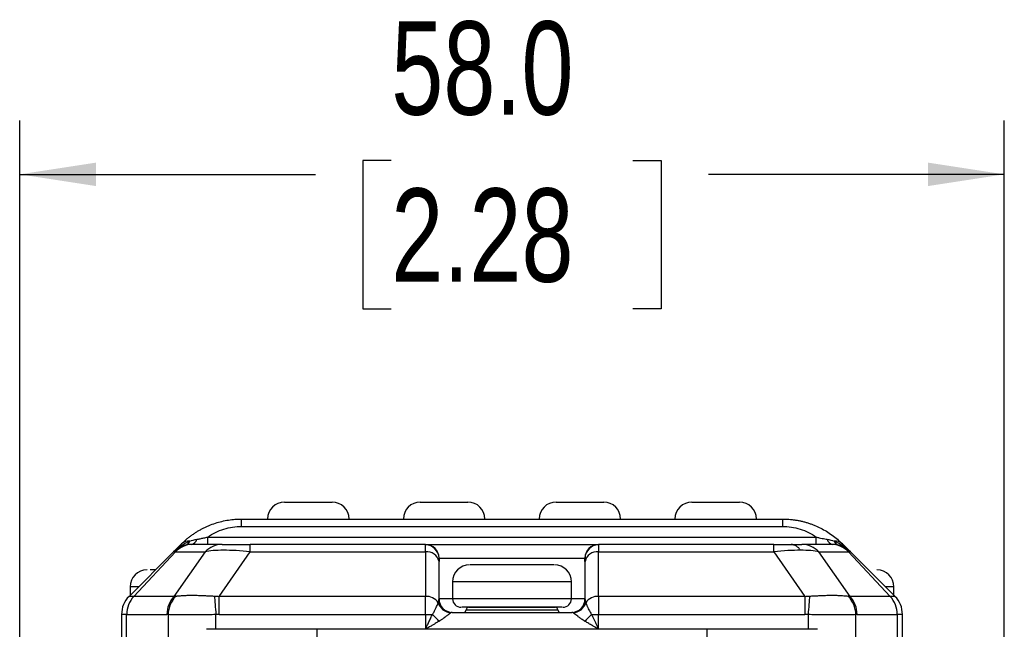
# Model space of a CAD drawing. Header units: millimetres. Extents: x 0 to 559, y 0 to 432.
# Tile 18 of 26: x 309 to 367, y 294 to 330. Entities that reach past the tile are written whole.
import ezdxf

# ---------------------------------------------------------------- set-up
doc = ezdxf.new("R2010")
doc.units = ezdxf.units.MM
doc.layers.add('DIMENSIONS', color=140, linetype='Continuous', lineweight=25)
doc.styles.add('SLDTEXTSTYLE0', font='TXT', dxfattribs={"width": 0.75})
doc.dimstyles.new('SLDDIMSTYLE0', dxfattribs={"dimtxt": 5.5, "dimasz": 4.5, "dimexe": 0, "dimexo": 0.0625, "dimgap": 1.375, "dimtad": 0, "dimtih": 1, "dimtoh": 1, "dimdec": 1, "dimrnd": 1e-09, "dimzin": 4, "dimdsep": 46, "dimtxsty": 'SLDTEXTSTYLE0', "dimsah": 1, "dimcen": 0.09, "dimadec": 0, "dimazin": 1, "dimtfac": 1, "dimtdec": 1, "dimtofl": 0, "dimtmove": 0, "dimatfit": 3, "dimfxl": 0, "dimfrac": 2, "dimtolj": 1, "dimtzin": 12, "dimarcsym": 0})

# ---------------------------------------------------------------- blocks, each defined once
blk = doc.blocks.new('_D_8')
at = {"layer": 'DIMENSIONS'}
for p, q in [((308.613, 279.597), (308.613, 324.207)), ((366.613, 279.597), (366.613, 324.207)), ((330.501, 321.842), (328.825, 321.842)), ((328.825, 321.842), (328.825, 313.11)), ((344.725, 321.842), (346.4, 321.842)), ((346.4, 321.842), (346.4, 313.11)), ((308.613, 321.032), (326.034, 321.032)), ((366.613, 321.032), (349.192, 321.032)), ((328.825, 313.11), (330.501, 313.11)), ((346.4, 313.11), (344.725, 313.11))]:
    blk.add_line(p, q, dxfattribs=at)
for points in [[(308.613, 321.032), (313.113, 320.34), (313.113, 321.724)], [(366.613, 321.032), (362.113, 321.724), (362.113, 320.34)]]:
    blk.add_solid(points, dxfattribs=at)
at = {"layer": 'DIMENSIONS', "char_height": 5.5, "attachment_point": 1, "style": 'SLDTEXTSTYLE0'}
for s, insert in [('58.0', (330.501, 330.049)), ('2.28', (330.501, 320.2))]:
    blk.add_mtext(s, dxfattribs=dict(at, insert=insert))

msp = doc.modelspace()

# ---------------------------------------------------------------- linework, layer by layer
for p, q in [((321.684, 300.282), (321.684, 300.721)), ((321.684, 300.721), (353.542, 300.721)), ((353.542, 300.721), (353.542, 300.282)), ((321.684, 300.282), (353.542, 300.282)), ((319.693, 299.221), (319.693, 299.661)), ((319.693, 299.661), (355.533, 299.661)), ((355.533, 299.221), (355.533, 299.661)), ((317.674, 298.782), (315.052, 296.161)), ((315.327, 296.161), (317.79, 298.782)), ((318.148, 299.257), (317.674, 298.782)), ((317.79, 298.782), (317.674, 298.782)), ((319.536, 298.782), (317.701, 296.161)), ((317.79, 298.782), (319.536, 298.782)), ((320.533, 299.221), (318.787, 299.221)), ((320.359, 296.161), (322.194, 298.782)), ((332.514, 299.221), (322.194, 299.221)), ((322.194, 298.782), (322.194, 299.221)), ((322.194, 298.782), (332.513, 298.782)), ((332.513, 298.782), (332.513, 299.198)), ((332.513, 298.782), (332.513, 296.161)), ((353.032, 299.221), (342.711, 299.221)), ((342.713, 299.198), (342.713, 298.782)), ((342.713, 298.782), (353.032, 298.782)), ((342.713, 296.161), (342.713, 298.782)), ((353.032, 298.782), (353.032, 299.221)), ((353.032, 298.782), (354.867, 296.161)), ((356.439, 299.221), (354.693, 299.221)), ((357.525, 296.161), (355.689, 298.782)), ((355.689, 298.782), (357.435, 298.782)), ((357.552, 298.782), (357.077, 299.257)), ((357.435, 298.782), (359.898, 296.161)), ((357.552, 298.782), (357.435, 298.782)), ((360.174, 296.161), (357.552, 298.782)), ((333.313, 298.216), (333.313, 298.411)), ((333.313, 296.021), (333.313, 298.216)), ((333.314, 298.421), (341.912, 298.421)), ((341.913, 298.411), (341.913, 298.216)), ((341.913, 298.216), (341.913, 296.021)), ((316.613, 297.721), (316.304, 297.721)), ((340.069, 298.021), (335.152, 298.021)), ((334.113, 297.021), (334.113, 296.021)), ((341.113, 297.021), (334.113, 297.021)), ((341.113, 296.021), (341.113, 297.021)), ((315.113, 296.721), (315.113, 296.221)), ((315.613, 296.721), (315.113, 296.721)), ((360.113, 296.721), (359.613, 296.721)), ((360.113, 296.221), (360.113, 296.721)), ((315.327, 296.161), (315.052, 296.161)), ((317.701, 296.161), (315.327, 296.161)), ((320.359, 295.1), (320.359, 296.161)), ((332.513, 296.161), (320.359, 296.161)), ((332.513, 295.1), (332.513, 296.161)), ((334.113, 296.021), (333.313, 296.021)), ((341.113, 296.021), (334.113, 296.021)), ((341.913, 296.021), (341.113, 296.021)), ((342.713, 296.161), (342.713, 295.1)), ((354.867, 296.161), (342.713, 296.161)), ((354.867, 296.161), (354.867, 295.1)), ((359.898, 296.161), (357.525, 296.161)), ((360.174, 296.161), (359.898, 296.161)), ((334.084, 295.221), (341.142, 295.221)), ((340.56, 295.521), (334.659, 295.521)), ((334.913, 295.371), (340.313, 295.371)), ((314.914, 295.1), (314.613, 295.1)), ((314.613, 295.1), (314.613, 291.621)), ((314.914, 291.621), (314.914, 295.1)), ((314.914, 295.1), (317.288, 295.1)), ((317.352, 295.092), (317.352, 291.621)), ((320.171, 294.221), (320.171, 295.092)), ((320.359, 295.1), (332.513, 295.1)), ((332.513, 295.1), (332.513, 294.221)), ((332.513, 295.1), (332.925, 295.1)), ((342.3, 295.1), (342.713, 295.1)), ((342.713, 294.221), (342.713, 295.1)), ((342.713, 295.1), (354.867, 295.1)), ((355.055, 295.092), (355.055, 294.221)), ((357.874, 291.621), (357.874, 295.092)), ((357.938, 295.1), (360.311, 295.1)), ((360.311, 295.1), (360.311, 291.621)), ((360.613, 295.1), (360.311, 295.1)), ((360.613, 291.621), (360.613, 295.1)), ((326.113, 294.221), (319.613, 294.221)), ((326.113, 294.221), (326.113, 287.221)), ((349.113, 294.221), (326.113, 294.221)), ((349.113, 287.221), (349.113, 294.221)), ((355.613, 294.221), (349.113, 294.221))]:
    msp.add_line(p, q)
at = {"flags": 128}
for points in [[(320.082, 296.182), (320.091, 296.072), (320.101, 295.951), (320.112, 295.822), (320.123, 295.686), (320.134, 295.543), (320.146, 295.395), (320.159, 295.244), (320.171, 295.092)], [(355.144, 296.182), (355.135, 296.072), (355.125, 295.951), (355.114, 295.822), (355.103, 295.686), (355.091, 295.543), (355.079, 295.395), (355.067, 295.244), (355.055, 295.092)]]:
    msp.add_lwpolyline(points, dxfattribs=at)
for centre, radius, start, end in [((324.213, 300.721), 1, 90, 180), ((327.013, 300.721), 1, 0, 90), ((332.213, 300.721), 1, 90, 180), ((335.013, 300.721), 1, 0, 90), ((340.213, 300.721), 1, 90, 180), ((343.013, 300.721), 1, 0, 90), ((348.213, 300.721), 1, 90, 180), ((351.013, 300.721), 1, 0, 90), ((318.576, 298.789), 0.634, 84.76373, 132.44043), ((318.278, 299.539), 0.375, 288.428, 341.57245), ((318.636, 299.628), 0.419, 283.52169, 345.76497), ((356.589, 299.628), 0.419, 194.23503, 256.47831), ((356.65, 298.789), 0.634, 47.55957, 95.23627), ((356.948, 299.539), 0.375, 198.42755, 251.572), ((318.734, 297.721), 1.5, 90, 134.99994), ((318.795, 297.853), 1.369, 90.33784, 137.23751), ((320.541, 297.853), 1.369, 90.33781, 137.23746), ((332.519, 298.405), 0.794, 0.44005, 90.43376), ((332.613, 298.075), 0.714, 11.42146, 98.04942), ((332.514, 298.421), 0.8, 359.99202, 89.99183), ((342.712, 298.421), 0.8, 90.00817, 180.00798), ((342.707, 298.405), 0.794, 89.56624, 179.55995), ((342.613, 298.075), 0.714, 81.95058, 168.57854), ((354.005, 298.531), 0.693, 30.45496, 85.70599), ((354.685, 297.853), 1.369, 42.76254, 89.66219), ((356.43, 297.853), 1.369, 42.76249, 89.66216), ((356.492, 297.721), 1.5, 45, 90), ((316.113, 296.721), 1, 90, 180), ((335.113, 297.021), 1, 90, 180), ((340.113, 297.021), 1, 0, 90), ((359.113, 296.721), 1, 0, 90), ((316.113, 295.1), 1.5, 135, 180), ((316.464, 295.107), 1.549, 137.18413, 180.28044), ((318.837, 295.107), 1.549, 137.184, 180.28075), ((318.934, 295.051), 1.583, 134.39902, 178.50829), ((332.569, 295.329), 0.834, 33.40085, 93.85743), ((334.087, 296.016), 0.795, 187.43767, 269.77882), ((334.113, 296.021), 0.8, 180, 270), ((334.613, 296.021), 0.5, 180, 270), ((340.613, 296.021), 0.5, 270, 0), ((341.113, 296.021), 0.8, 270, 0), ((341.139, 296.016), 0.795, 270.22118, 352.56233), ((342.657, 295.329), 0.834, 86.14257, 146.59915), ((356.292, 295.051), 1.583, 1.49171, 45.60098), ((356.388, 295.107), 1.549, 359.71925, 42.816), ((358.762, 295.107), 1.549, 359.71956, 42.81587), ((359.113, 295.1), 1.5, 0, 45), ((334.056, 296.024), 0.826, 196.59642, 267.26268), ((334.763, 295.371), 0.15, 270, 0), ((335.063, 295.371), 0.15, 90, 180), ((340.163, 295.371), 0.15, 0, 90), ((340.463, 295.371), 0.15, 180, 270), ((341.169, 296.024), 0.826, 272.73732, 343.40358), ((334.521, 296.372), 2.04, 218.56251, 234.56611), ((340.705, 296.372), 2.04, 305.43389, 321.43749)]:
    msp.add_arc(centre, radius, start, end)
for points, knots in [([(324.213, 301.721), (324.213, 301.721), (324.84, 301.721), (326.386, 301.721), (327.013, 301.721), (327.013, 301.721)], [0, 0, 0, 0, 0.5, 0.5, 1, 1, 1, 1]), ([(332.213, 301.721), (332.213, 301.721), (332.84, 301.721), (334.386, 301.721), (335.013, 301.721), (335.013, 301.721)], [0, 0, 0, 0, 0.5, 0.5, 1, 1, 1, 1]), ([(340.213, 301.721), (340.213, 301.721), (340.84, 301.721), (342.386, 301.721), (343.013, 301.721), (343.013, 301.721)], [0, 0, 0, 0, 0.5, 0.5, 1, 1, 1, 1]), ([(348.213, 301.721), (348.213, 301.721), (348.84, 301.721), (350.386, 301.721), (351.013, 301.721), (351.013, 301.721)], [0, 0, 0, 0, 0.5, 0.5, 1, 1, 1, 1]), ([(318.148, 299.257), (318.197, 299.304), (318.293, 299.398), (318.445, 299.532), (318.601, 299.659), (318.76, 299.779), (318.922, 299.891), (319.087, 299.996), (319.255, 300.093), (319.425, 300.183), (319.596, 300.266), (319.832, 300.369), (320.138, 300.482), (320.519, 300.589), (320.905, 300.665), (321.294, 300.712), (321.554, 300.718), (321.684, 300.721)], [0, 0, 0, 0, 0.055383, 0.109851, 0.163421, 0.21611, 0.267938, 0.318924, 0.369088, 0.418452, 0.467039, 0.514871, 0.614541, 0.712627, 0.809385, 0.905084, 1, 1, 1, 1]), ([(353.542, 300.721), (353.606, 300.72), (353.736, 300.719), (353.93, 300.707), (354.125, 300.688), (354.319, 300.662), (354.512, 300.628), (354.704, 300.586), (354.895, 300.536), (355.084, 300.479), (355.271, 300.414), (355.513, 300.319), (355.806, 300.185), (356.144, 299.997), (356.471, 299.779), (356.787, 299.533), (356.98, 299.35), (357.077, 299.257)], [0, 0, 0, 0, 0.047388, 0.094937, 0.142683, 0.190659, 0.238901, 0.287442, 0.336316, 0.385554, 0.435189, 0.485251, 0.581642, 0.681144, 0.783933, 0.89017, 1, 1, 1, 1]), ([(319.693, 299.661), (319.983, 299.861), (320.304, 300.018), (320.978, 300.228), (321.331, 300.282), (321.684, 300.282)], [0, 0, 0, 0, 0.5, 0.5, 1, 1, 1, 1]), ([(353.542, 300.282), (353.895, 300.282), (354.248, 300.228), (354.922, 300.018), (355.242, 299.861), (355.533, 299.661)], [0, 0, 0, 0, 0.5, 0.5, 1, 1, 1, 1]), ([(317.674, 298.782), (317.718, 298.825), (317.801, 298.905), (317.924, 299.008), (318.032, 299.09), (318.183, 299.194), (318.378, 299.311), (318.552, 299.385), (318.634, 299.42)], [0, 0, 0, 0, 0.16003, 0.298363, 0.414997, 0.509934, 0.771315, 1, 1, 1, 1]), ([(319.042, 299.525), (319.074, 299.531), (319.14, 299.542), (319.242, 299.561), (319.348, 299.583), (319.46, 299.607), (319.575, 299.633), (319.653, 299.651), (319.693, 299.661)], [0, 0, 0, 0, 0.146039, 0.300029, 0.462342, 0.633141, 0.812413, 1, 1, 1, 1]), ([(355.533, 299.661), (355.592, 299.647), (355.706, 299.62), (355.875, 299.583), (356.033, 299.551), (356.135, 299.534), (356.184, 299.525)], [0, 0, 0, 0, 0.278316, 0.537717, 0.778038, 1, 1, 1, 1]), ([(356.592, 299.42), (356.632, 299.404), (356.714, 299.37), (356.837, 299.31), (356.966, 299.239), (357.121, 299.142), (357.324, 298.996), (357.468, 298.861), (357.552, 298.782)], [0, 0, 0, 0, 0.110295, 0.228746, 0.355384, 0.490235, 0.701731, 1, 1, 1, 1]), ([(322.194, 298.782), (321.618, 298.847), (321.08, 298.882), (320.168, 298.882), (319.795, 298.847), (319.536, 298.782)], [0, 0, 0, 0, 0.5, 0.5, 1, 1, 1, 1]), ([(320.533, 299.221), (320.666, 299.221), (320.884, 299.221), (321.454, 299.221), (321.806, 299.221), (322.194, 299.221)], [0, 0, 0, 0, 0.5, 0.5, 1, 1, 1, 1]), ([(332.514, 299.221), (332.546, 299.221), (333.097, 299.221), (335.002, 299.221), (336.281, 299.221), (338.944, 299.221), (340.223, 299.221), (342.129, 299.221), (342.68, 299.221), (342.711, 299.221)], [0, 0, 0, 0, 0.25, 0.25, 0.5, 0.5, 0.75, 0.75, 1, 1, 1, 1]), ([(317.701, 296.161), (317.721, 296.165), (317.763, 296.175), (317.805, 296.179), (317.827, 296.182)], [0, 0, 0, 0, 0.496961, 1, 1, 1, 1]), ([(317.827, 296.182), (317.849, 296.183), (317.892, 296.187), (317.966, 296.194), (318.047, 296.2), (318.136, 296.207), (318.277, 296.216), (318.481, 296.225), (318.763, 296.229), (319.068, 296.225), (319.358, 296.215), (319.622, 296.203), (319.852, 296.191), (320.006, 296.185), (320.082, 296.182)], [0, 0, 0, 0, 0.0481381, 0.0972003, 0.1472615, 0.1983923, 0.2506589, 0.3745981, 0.5004452, 0.6262594, 0.7501881, 0.8363593, 0.9195219, 1, 1, 1, 1]), ([(320.082, 296.182), (320.129, 296.179), (320.221, 296.175), (320.313, 296.165), (320.359, 296.161)], [0, 0, 0, 0, 0.503039, 1, 1, 1, 1]), ([(333.265, 295.788), (333.271, 295.812), (333.283, 295.859), (333.293, 295.896), (333.298, 295.913)], [0, 0, 0, 0, 0.513718, 1, 1, 1, 1]), ([(341.928, 295.913), (341.931, 295.902), (341.937, 295.879), (341.949, 295.836), (341.957, 295.804), (341.961, 295.788)], [0, 0, 0, 0, 0.321272, 0.65436, 1, 1, 1, 1]), ([(354.867, 296.161), (354.913, 296.165), (355.005, 296.175), (355.097, 296.179), (355.144, 296.182)], [0, 0, 0, 0, 0.496961, 1, 1, 1, 1]), ([(355.144, 296.182), (355.189, 296.183), (355.281, 296.187), (355.418, 296.194), (355.556, 296.2), (355.696, 296.207), (355.899, 296.216), (356.16, 296.225), (356.465, 296.229), (356.747, 296.225), (356.974, 296.215), (357.151, 296.203), (357.287, 296.191), (357.362, 296.185), (357.399, 296.182)], [0, 0, 0, 0, 0.048138, 0.0972, 0.147262, 0.198392, 0.250659, 0.374598, 0.500445, 0.626259, 0.750188, 0.836359, 0.919522, 1, 1, 1, 1]), ([(357.399, 296.182), (357.42, 296.179), (357.463, 296.175), (357.504, 296.165), (357.525, 296.161)], [0, 0, 0, 0, 0.503039, 1, 1, 1, 1]), ([(332.925, 295.1), (332.943, 295.126), (332.979, 295.179), (333.027, 295.261), (333.071, 295.342), (333.112, 295.423), (333.156, 295.518), (333.2, 295.619), (333.239, 295.716), (333.256, 295.764), (333.265, 295.788)], [0, 0, 0, 0, 0.094551, 0.192206, 0.292635, 0.395455, 0.500243, 0.674762, 0.84129, 1, 1, 1, 1]), ([(334.084, 295.221), (334.075, 295.22), (334.055, 295.219), (334.031, 295.206), (334.017, 295.199)], [0, 0, 0, 0, 0.441553, 1, 1, 1, 1]), ([(335.063, 295.521), (335.063, 295.521), (336.205, 295.521), (339.02, 295.521), (340.163, 295.521), (340.163, 295.521)], [0, 0, 0, 0, 0.5, 0.5, 1, 1, 1, 1]), ([(341.209, 295.199), (341.195, 295.206), (341.17, 295.219), (341.151, 295.22), (341.142, 295.221)], [0, 0, 0, 0, 0.5584474, 1, 1, 1, 1]), ([(341.961, 295.788), (341.966, 295.774), (341.976, 295.747), (341.995, 295.697), (342.017, 295.639), (342.045, 295.574), (342.084, 295.485), (342.139, 295.372), (342.212, 295.235), (342.271, 295.144), (342.3, 295.1)], [0, 0, 0, 0, 0.094343, 0.191455, 0.291422, 0.394285, 0.500031, 0.673495, 0.840739, 1, 1, 1, 1]), ([(320.171, 295.092), (319.864, 295.08), (319.563, 295.074), (318.977, 295.068), (318.701, 295.067), (318.325, 295.067), (318.205, 295.068), (317.985, 295.069), (317.884, 295.07), (317.605, 295.074), (317.455, 295.08), (317.352, 295.092)], [0, 0, 0, 0, 0.25, 0.25, 0.5, 0.5, 0.625, 0.625, 0.75, 0.75, 1, 1, 1, 1]), ([(332.513, 294.221), (332.542, 294.282), (332.594, 294.393), (332.663, 294.54), (332.74, 294.705), (332.827, 294.888), (332.894, 295.033), (332.925, 295.1)], [0, 0, 0, 0, 0.206774, 0.373449, 0.500023, 0.766719, 1, 1, 1, 1]), ([(333.338, 294.709), (333.298, 294.685), (333.213, 294.635), (333.077, 294.554), (332.923, 294.463), (332.734, 294.352), (332.594, 294.269), (332.513, 294.221)], [0, 0, 0, 0, 0.1498408, 0.3163545, 0.4995906, 0.7068491, 1, 1, 1, 1]), ([(334.017, 295.199), (334.007, 295.192), (333.986, 295.179), (333.948, 295.151), (333.905, 295.119), (333.856, 295.081), (333.803, 295.039), (333.726, 294.979), (333.623, 294.9), (333.487, 294.802), (333.388, 294.74), (333.338, 294.709)], [0, 0, 0, 0, 0.080788, 0.162236, 0.244644, 0.3283, 0.413479, 0.500444, 0.666252, 0.832273, 1, 1, 1, 1]), ([(341.888, 294.709), (341.858, 294.728), (341.797, 294.765), (341.712, 294.822), (341.63, 294.88), (341.554, 294.938), (341.464, 295.007), (341.368, 295.082), (341.275, 295.155), (341.231, 295.184), (341.209, 295.199)], [0, 0, 0, 0, 0.100971, 0.201128, 0.300788, 0.400276, 0.499916, 0.671948, 0.837891, 1, 1, 1, 1]), ([(342.713, 294.221), (342.655, 294.255), (342.55, 294.317), (342.411, 294.399), (342.257, 294.49), (342.085, 294.592), (341.951, 294.672), (341.888, 294.709)], [0, 0, 0, 0, 0.208524, 0.375201, 0.500029, 0.766172, 1, 1, 1, 1]), ([(342.3, 295.1), (342.32, 295.057), (342.363, 294.966), (342.431, 294.82), (342.508, 294.657), (342.602, 294.456), (342.672, 294.308), (342.713, 294.221)], [0, 0, 0, 0, 0.149841, 0.316389, 0.499677, 0.706898, 1, 1, 1, 1]), ([(357.874, 295.092), (357.768, 295.08), (357.622, 295.074), (357.248, 295.068), (357.026, 295.067), (356.65, 295.067), (356.516, 295.068), (356.243, 295.069), (356.101, 295.07), (355.665, 295.074), (355.355, 295.08), (355.055, 295.092)], [0, 0, 0, 0, 0.25, 0.25, 0.5, 0.5, 0.625, 0.625, 0.75, 0.75, 1, 1, 1, 1]), ([(360.613, 294.221), (360.613, 294.222), (360.613, 294.226), (360.613, 294.229), (360.613, 294.231)], [0, 0, 0, 0, 0.326941, 1, 1, 1, 1])]:
    msp.add_open_spline(points, degree=3, knots=knots)
for points in [[(318.634, 299.42), (318.77, 299.47), (318.908, 299.504), (319.042, 299.525)], [(356.184, 299.525), (356.318, 299.504), (356.455, 299.47), (356.592, 299.42)], [(332.513, 299.198), (332.513, 299.214), (332.514, 299.221), (332.514, 299.221)], [(342.711, 299.221), (342.712, 299.221), (342.712, 299.214), (342.713, 299.198)], [(353.032, 299.221), (353.42, 299.221), (353.771, 299.221), (354.057, 299.221)], [(354.602, 298.882), (354.145, 298.882), (353.608, 298.847), (353.032, 298.782)], [(354.057, 299.221), (354.342, 299.221), (354.56, 299.221), (354.693, 299.221)], [(355.689, 298.782), (355.431, 298.847), (355.058, 298.882), (354.602, 298.882)], [(333.314, 298.421), (333.313, 298.421), (333.313, 298.418), (333.313, 298.411)], [(333.313, 298.411), (333.313, 298.386), (333.313, 298.318), (333.313, 298.216)], [(341.913, 298.411), (341.913, 298.418), (341.912, 298.421), (341.912, 298.421)], [(341.913, 298.216), (341.913, 298.318), (341.913, 298.386), (341.913, 298.411)], [(333.298, 295.913), (333.308, 295.95), (333.313, 295.985), (333.313, 296.021)], [(341.913, 296.021), (341.913, 295.985), (341.918, 295.95), (341.928, 295.913)], [(317.352, 295.092), (317.33, 295.097), (317.309, 295.1), (317.288, 295.1)], [(320.359, 295.1), (320.297, 295.1), (320.235, 295.097), (320.171, 295.092)], [(355.055, 295.092), (354.991, 295.097), (354.929, 295.1), (354.867, 295.1)], [(357.938, 295.1), (357.917, 295.1), (357.895, 295.097), (357.874, 295.092)]]:
    msp.add_open_spline(points, degree=3)

# ---------------------------------------------------------------- dimensions: what is measured, and where the dimension line sits
at = {"layer": 'DIMENSIONS'}
dim = msp.add_linear_dim(base=(366.613, 321.032), p1=(308.613, 278.327), p2=(366.613, 278.327), angle=0, dimstyle='SLDDIMSTYLE0', dxfattribs=at)
dim.commit()
dim.dimension.update_dxf_attribs({"geometry": '_D_8', "text_midpoint": (337.613, 321.032), "dimtype": 160})

doc.saveas('drawing.dxf')
